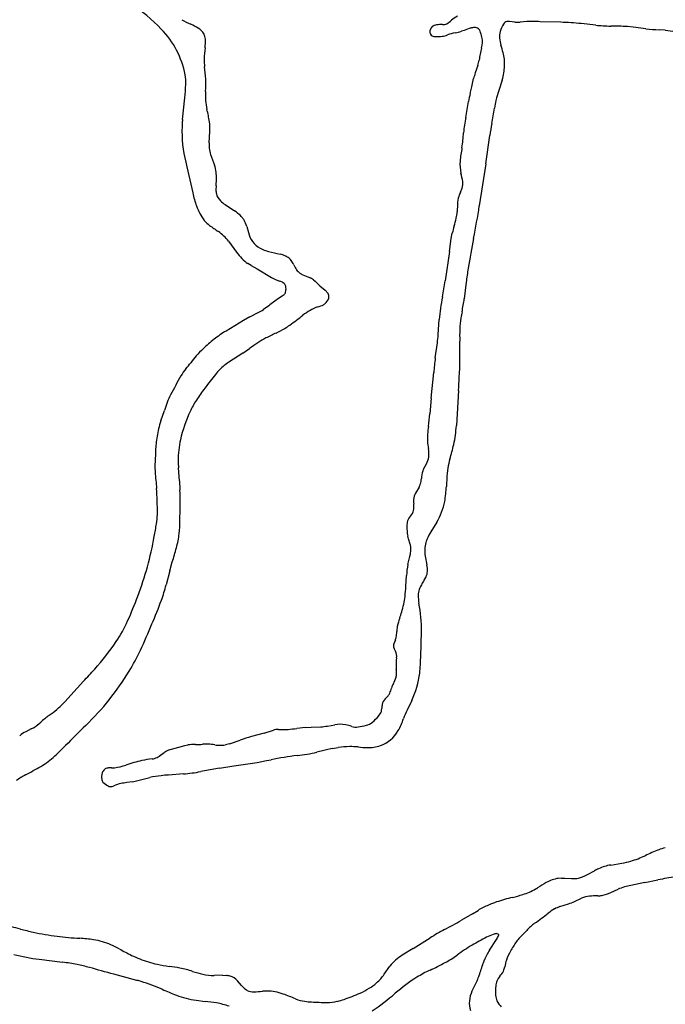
# Model space of a CAD drawing. Extents: x 0.09 to 7.78, y 0.05 to 9.07.
# Tile 9 of 12: x 4.37 to 5.58, y 4.3 to 6.16. Entities that reach past the tile are written whole.
import ezdxf

# ---------------------------------------------------------------- set-up
doc = ezdxf.new("R2010")
doc.units = 0

msp = doc.modelspace()

# ---------------------------------------------------------------- linework, layer by layer
at = {"layer": 'Default', "color": 132, "linetype": 'CONTINUOUS'}
for p, q in [((5.301374, 6.150617), (5.291199, 6.151967)), ((5.387627, 6.150537), (5.348697, 6.151576)), ((5.453497, 6.145087), (5.426446, 6.147961)), ((5.523992, 6.141407), (5.513118, 6.142464)), ((5.548152, 6.138265), (5.523992, 6.141407)), ((5.205853, 6.135227), (5.200882, 6.133509)), ((5.21546, 6.138802), (5.205853, 6.135227)), ((5.583972, 6.135491), (5.572911, 6.136559)), ((5.583972, 6.135491), (5.598404, 6.133771)), ((5.231562, 6.069301), (5.226781, 6.055324)), ((5.217489, 6.016338), (5.220514, 6.028955)), ((5.220514, 6.028955), (5.22369, 6.04442)), ((5.277515, 6.041584), (5.271313, 6.021767)), ((5.271313, 6.021767), (5.266654, 6.007983)), ((4.67572, 5.967517), (4.680014, 6.008482)), ((5.208863, 5.971408), (5.213982, 6.001331)), ((5.266654, 6.007983), (5.265395, 6.003209)), ((4.725604, 5.923494), (4.727135, 5.944807)), ((5.246392, 5.88392), (5.254253, 5.937525)), ((4.728578, 5.901151), (4.736042, 5.88105)), ((5.246392, 5.88392), (5.23437, 5.804519)), ((4.738725, 5.842644), (4.73851, 5.834942)), ((4.738725, 5.842644), (4.73945, 5.855406)), ((5.199045, 5.830782), (5.202012, 5.837952)), ((4.755882, 5.807117), (4.773508, 5.795275)), ((5.193462, 5.808095), (5.192907, 5.793127)), ((4.796617, 5.765694), (4.794287, 5.772271)), ((4.796617, 5.765694), (4.799692, 5.754759)), ((5.181668, 5.743291), (5.183522, 5.753043)), ((4.762095, 5.737987), (4.777039, 5.71768)), ((5.178113, 5.718557), (5.181668, 5.743291)), ((5.178113, 5.718557), (5.170332, 5.663646)), ((4.804791, 5.692319), (4.798787, 5.695978)), ((4.804791, 5.692319), (4.81643, 5.685975)), ((4.81643, 5.685975), (4.843217, 5.669923)), ((4.866812, 5.658708), (4.865113, 5.659954)), ((4.90191, 5.674913), (4.914889, 5.669685)), ((4.922342, 5.665369), (4.925144, 5.663077)), ((4.925144, 5.663077), (4.934278, 5.654285)), ((5.20974, 5.660797), (5.206151, 5.629807)), ((4.934278, 5.654285), (4.944193, 5.645682)), ((4.863546, 5.634695), (4.856373, 5.630107)), ((4.866973, 5.637362), (4.863546, 5.634695)), ((4.80258, 5.595743), (4.817781, 5.60352)), ((4.837902, 5.616672), (4.827839, 5.609445)), ((4.790186, 5.588803), (4.757697, 5.568964)), ((4.80258, 5.595743), (4.790186, 5.588803)), ((5.156959, 5.562067), (5.158879, 5.590475)), ((5.151592, 5.518172), (5.155512, 5.546539)), ((4.789524, 5.527055), (4.762978, 5.510285)), ((4.789524, 5.527055), (4.802047, 5.535936)), ((5.143883, 5.442608), (5.148629, 5.490805)), ((5.1951, 5.456961), (5.191216, 5.390739)), ((5.143883, 5.442608), (5.141403, 5.413179)), ((4.634769, 5.399726), (4.641706, 5.419475)), ((4.634769, 5.399726), (4.632361, 5.391992)), ((4.624648, 5.336715), (4.623832, 5.315236)), ((4.66987, 5.286569), (4.66806, 5.310932)), ((5.12991, 5.310011), (5.134833, 5.318781)), ((5.17521, 5.310691), (5.173929, 5.301042)), ((4.66987, 5.286569), (4.670808, 5.270065)), ((5.120925, 5.275117), (5.114396, 5.263554)), ((5.10221, 5.216582), (5.106949, 5.222974)), ((5.154295, 5.20903), (5.143119, 5.190633)), ((5.101176, 5.177439), (5.099734, 5.182719)), ((5.104207, 5.167557), (5.101176, 5.177439)), ((5.099897, 5.12907), (5.103675, 5.144209)), ((4.651697, 5.117002), (4.656443, 5.133919)), ((4.651697, 5.117002), (4.644901, 5.090678)), ((5.096223, 5.087921), (5.097301, 5.108283)), ((5.07676, 4.965891), (5.074031, 4.970855)), ((4.465424, 4.882725), (4.489262, 4.909123)), ((4.465424, 4.882725), (4.454489, 4.87105)), ((5.062672, 4.881718), (5.056992, 4.876123)), ((5.107347, 4.873238), (5.098413, 4.854686)), ((4.907214, 4.822284), (4.890917, 4.820493)), ((4.907214, 4.822284), (4.918168, 4.822896)), ((4.918168, 4.822896), (4.935876, 4.823382)), ((4.948863, 4.824856), (4.962456, 4.827253)), ((4.390994, 4.819572), (4.380476, 4.814106)), ((4.829571, 4.81126), (4.805521, 4.804946)), ((4.829571, 4.81126), (4.846708, 4.816941)), ((4.856559, 4.818464), (4.865912, 4.818222)), ((4.669029, 4.78486), (4.679994, 4.788184)), ((4.679994, 4.788184), (4.685495, 4.789316)), ((4.764222, 4.791638), (4.756274, 4.789521)), ((4.764222, 4.791638), (4.784337, 4.79854)), ((4.627647, 4.76573), (4.631918, 4.768263)), ((4.631918, 4.768263), (4.641401, 4.774885)), ((4.650315, 4.779739), (4.654721, 4.781296)), ((4.654721, 4.781296), (4.669029, 4.78486)), ((4.957548, 4.782271), (4.928817, 4.775365)), ((4.957548, 4.782271), (4.968859, 4.784423)), ((4.745591, 4.745597), (4.772543, 4.749766)), ((4.541829, 4.746122), (4.547863, 4.746363)), ((4.677463, 4.734539), (4.649287, 4.732586)), ((4.745591, 4.745597), (4.709935, 4.739045)), ((4.581243, 4.719889), (4.571072, 4.718208)), ((4.581243, 4.719889), (4.614084, 4.727836)), ((5.481956, 4.563029), (5.502987, 4.566469)), ((5.436654, 4.544312), (5.451251, 4.552301)), ((5.388985, 4.538555), (5.383153, 4.537982)), ((5.388985, 4.538555), (5.395482, 4.538498)), ((5.395482, 4.538498), (5.408067, 4.537668)), ((5.545694, 4.529944), (5.519725, 4.524775)), ((5.545694, 4.529944), (5.570752, 4.535101)), ((5.481782, 4.51119), (5.495548, 4.517357)), ((5.385975, 4.4847), (5.402513, 4.489939)), ((5.41387, 4.49437), (5.426981, 4.500496)), ((5.221416, 4.47143), (5.200649, 4.458876)), ((5.221416, 4.47143), (5.231975, 4.477612)), ((5.267411, 4.433884), (5.269337, 4.433649)), ((5.310527, 4.42627), (5.323554, 4.439921)), ((5.11002, 4.405639), (5.141874, 4.425823)), ((5.253887, 4.402749), (5.266829, 4.422773)), ((5.270517, 4.432166), (5.270369, 4.430237)), ((5.11002, 4.405639), (5.089235, 4.39313)), ((4.405859, 4.385501), (4.450011, 4.380015)), ((5.055593, 4.357392), (5.066081, 4.372394)), ((4.589929, 4.345815), (4.546302, 4.357228)), ((4.751184, 4.355441), (4.735157, 4.355135)), ((4.751184, 4.355441), (4.758192, 4.355071)), ((4.786985, 4.336369), (4.779317, 4.345024)), ((4.786985, 4.336369), (4.791162, 4.331914)), ((4.701216, 4.308501), (4.718166, 4.306215))]:
    msp.add_line(p, q, dxfattribs=at)
for centre, radius, start, end in [((4.337601, 5.845848), 0.417058, 44.378228, 54.703933), ((5.205302, 6.131818), 0.032319, 112.242021, 136.161394), ((4.771323, 6.328587), 0.198595, 240.71974, 246.210448), ((4.644458, 6.040803), 0.115912, 58.450126, 66.210448), ((4.690875, 6.114653), 0.028705, 28.136773, 60.275053), ((5.153422, 6.132689), 0.012122, 128.070884, 185.531677), ((5.15647, 6.128138), 0.017589, 98.528886, 126.743919), ((5.16303, 6.084392), 0.061824, 88.171936, 98.528886), ((5.16508, 6.166707), 0.020522, 269.782079, 293.249881), ((5.155315, 6.181913), 0.038463, 297.678321, 313.911027), ((5.228074, 6.09745), 0.043234, 99.037571, 106.963075), ((5.224976, 6.120747), 0.019748, 77.84694, 100.77871), ((5.227347, 6.131758), 0.008485, 47.272564, 77.84694), ((5.328899, 6.117067), 0.057575, 148.48703, 163.834782), ((5.288247, 6.142435), 0.009666, 103.310195, 150.732226), ((5.289009, 6.135468), 0.016644, 82.44071, 100.341576), ((5.305151, 6.211156), 0.060657, 266.430216, 276.120015), ((5.331614, 6.00061), 0.15156, 88.260154, 97.581424), ((5.319873, 5.614082), 0.538267, 86.930353, 88.260154), ((5.374524, 5.659332), 0.49138, 83.93442, 88.471969), ((5.487589, 6.465911), 0.32263, 263.93442, 268.974746), ((5.482356, 5.598136), 0.545197, 86.765412, 90.056749), ((4.514907, 6.019347), 0.168987, 11.018552, 44.378228), ((4.690564, 6.116518), 0.028156, 4.264376, 24.490707), ((5.152381, 6.132588), 0.011076, 185.531677, 204.888637), ((5.148088, 6.130597), 0.006343, 204.888637, 246.993307), ((5.151309, 6.139375), 0.01569, 248.6948, 272.246708), ((5.154361, 6.274853), 0.151175, 269.076444, 273.891929), ((5.159577, 6.164882), 0.041165, 277.039818, 291.333119), ((5.210267, 6.035089), 0.098175, 102.6731, 111.333119), ((5.167442, 6.258308), 0.129202, 279.483259, 285.000017), ((5.224521, 6.129265), 0.01224, 22.300093, 45.470513), ((5.177351, 6.109919), 0.063223, 11.617356, 22.300093), ((5.201384, 6.113327), 0.039025, 343.528514, 373.821675), ((5.309749, 6.123604), 0.037374, 165.286949, 184.883053), ((5.329773, 6.125315), 0.057472, 184.883053, 198.037758), ((5.585071, 6.493424), 0.357072, 264.065298, 268.04838), ((4.897911, 6.077154), 0.181521, 172.089017, 178.596706), ((4.641147, 6.112833), 0.077711, 352.089017, 364.264376), ((5.511882, 6.033595), 0.281576, 165.885016, 170.704551), ((5.037946, 6.030282), 0.249439, 14.613787, 18.037758), ((5.196812, 6.071704), 0.085262, 6.200516, 14.613787), ((4.859358, 6.081616), 0.142913, 180.006728, 185.979771), ((4.500792, 6.035045), 0.218737, 356.12807, 368.32821), ((5.139811, 6.0974), 0.095958, 342.972302, 348.991413), ((5.187559, 6.072397), 0.094401, 349.393932, 365.175926), ((4.573309, 6.0369), 0.108477, 358.084864, 367.811969), ((5.327439, 6.020892), 0.106384, 161.115359, 167.222435), ((5.167704, 6.071744), 0.113878, 344.642489, 351.556064), ((4.331865, 6.044974), 0.350056, 354.016315, 358.084864), ((4.836364, 6.012333), 0.117602, 176.12807, 192.774483), ((5.451022, 5.953838), 0.241752, 165.017268, 168.670363), ((5.425386, 5.97169), 0.163066, 168.855254, 174.035903), ((4.437865, 5.915433), 0.292529, 9.397691, 14.025842), ((4.673673, 6.080755), 0.596684, 348.310786, 351.118628), ((4.908337, 5.944789), 0.233717, 175.615186, 192.313546), ((4.951487, 5.941481), 0.276993, 174.606327, 175.615186), ((4.641984, 5.950924), 0.08537, 355.891104, 368.266971), ((5.464434, 5.920959), 0.260502, 168.833697, 175.277), ((5.820051, 5.854549), 0.57185, 169.387427, 171.656898), ((4.922164, 5.958786), 0.283127, 350.955864, 356.683848), ((4.795319, 5.920556), 0.069776, 177.586986, 186.081526), ((4.781445, 5.919078), 0.055824, 186.081526, 198.731146), ((5.442389, 5.868374), 0.244959, 169.198766, 175.24084), ((8.215065, 6.666591), 3.618307, 192.313546, 193.381444), ((4.670661, 5.859312), 0.0689, 356.749904, 378.391178), ((5.27458, 5.882345), 0.076569, 175.24084, 192.188498), ((5.051247, 5.8244), 0.154256, 9.686388, 15.71453), ((5.178371, 5.846682), 0.025201, 339.732442, 368.378623), ((4.880222, 5.869107), 0.189481, 192.159234, 199.925908), ((4.775674, 5.835345), 0.037166, 180.622135, 192.246493), ((4.765088, 5.833776), 0.026498, 193.785619, 227.126291), ((5.263972, 5.799394), 0.072116, 154.199252, 161.351065), ((4.789207, 5.856722), 0.05976, 225.147166, 236.106484), ((5.24552, 5.807534), 0.052061, 163.345695, 179.382673), ((4.80149, 5.840566), 0.105735, 199.925908, 216.707515), ((4.728327, 5.728022), 0.081021, 45.913858, 56.106484), ((5.110529, 5.800478), 0.082706, 346.790451, 354.900834), ((3.965539, 5.996623), 1.283291, 348.622566, 351.390674), ((4.761657, 5.814048), 0.058007, 219.227225, 232.703681), ((4.753654, 5.754171), 0.044617, 36.612945, 45.913858), ((4.757663, 5.757149), 0.039623, 22.434722, 36.612945), ((4.955436, 5.836882), 0.242014, 343.15654, 346.790451), ((4.979366, 6.113645), 0.428339, 233.820235, 236.553059), ((4.698256, 5.691007), 0.079262, 36.349562, 55.386003), ((4.841332, 5.762733), 0.042397, 190.841326, 242.776474), ((5.352494, 5.716674), 0.172841, 163.15654, 167.853115), ((6.690493, 5.448292), 1.496284, 168.622566, 170.817354), ((4.9045, 5.816763), 0.161443, 217.859968, 223.558962), ((4.85851, 5.792037), 0.076336, 241.373038, 254.01637), ((4.929271, 6.068257), 0.361452, 255.290194, 258.906106), ((4.84749, 5.659708), 0.055223, 66.215044, 77.203028), ((4.836811, 5.752396), 0.068036, 223.558962, 236.021099), ((4.85844, 5.684553), 0.028072, 54.798725, 66.215044), ((4.861008, 5.688193), 0.023617, 35.359378, 54.798725), ((4.832627, 5.668054), 0.058418, 26.032234, 35.359378), ((4.958798, 5.72968), 0.081999, 206.032234, 213.624007), ((4.911283, 5.698082), 0.024936, 213.624007, 233.031097), ((4.915495, 5.704946), 0.032962, 234.355961, 245.660955), ((5.795981, 5.592894), 0.59016, 170.817354, 173.392988), ((4.9012, 5.777213), 0.121956, 241.61166, 249.702648), ((4.84384, 5.622126), 0.043399, 60.647649, 69.702648), ((4.860857, 5.652), 0.008969, 24.259793, 48.401318), ((4.900802, 5.636766), 0.035806, 53.019093, 66.832902), ((4.005032, 5.855966), 1.181064, 349.132987, 350.628436), ((4.859693, 5.644561), 0.010238, 315.324767, 347.357532), ((4.854906, 5.648883), 0.01568, 7.028867, 25.709852), ((4.847897, 5.648617), 0.022678, 343.87714, 365.527935), ((4.921145, 5.619118), 0.035169, 38.812721, 49.053315), ((4.940169, 5.633772), 0.011172, 359.607369, 401.408401), ((5.140491, 5.220073), 0.49885, 124.718621, 127.342169), ((4.930251, 5.637617), 0.021832, 298.919693, 316.279439), ((4.934055, 5.63507), 0.017341, 313.675044, 355.45403), ((5.593102, 5.5511), 0.436004, 169.132987, 174.818671), ((4.815263, 5.68627), 0.394945, 348.176469, 351.780665), ((4.773095, 5.690866), 0.098114, 297.094257, 303.915199), ((4.965362, 5.518498), 0.102042, 109.935115, 128.17821), ((4.916742, 5.663993), 0.051461, 285.587544, 297.882929), ((5.487436, 5.545557), 0.291799, 168.176469, 170.545604), ((4.384346, 6.257416), 0.837947, 306.078304, 308.17821), ((5.353142, 5.56792), 0.155656, 170.545604, 178.294391), ((4.896244, 5.342074), 0.265846, 121.409741, 127.345421), ((5.0832, 5.054979), 0.560004, 114.371415, 116.581192), ((4.78015, 5.716017), 0.167214, 295.491234, 301.78106), ((4.755735, 5.755424), 0.213572, 301.78106, 304.859417), ((5.549873, 5.562062), 0.352474, 178.294391, 181.974385), ((4.909919, 5.333942), 0.28067, 128.55784, 134.115323), ((5.016639, 5.251751), 0.356104, 124.036237, 127.056998), ((4.893596, 5.433921), 0.136274, 116.581192, 124.036237), ((4.850568, 5.582779), 0.307091, 353.222628, 356.13273), ((4.467611, 5.524753), 0.730432, 356.603451, 361.974385), ((4.832344, 5.404748), 0.175951, 132.028965, 138.149168), ((4.569972, 5.600339), 0.151781, 317.507487, 323.107694), ((4.82376, 5.417823), 0.160884, 139.578157, 145.38119), ((4.825177, 5.416593), 0.112459, 123.579011, 134.926493), ((5.714617, 5.443374), 0.567972, 172.432537, 175.209651), ((4.763037, 5.432741), 0.104015, 141.274273, 150.240757), ((4.834508, 5.407238), 0.125671, 134.926493, 140.402962), ((5.664138, 4.917527), 1.142008, 150.240757, 152.276754), ((5.097739, 5.189497), 0.467288, 140.402962, 144.422924), ((3.719781, 5.569137), 1.479578, 355.651863, 356.603451), ((5.004165, 5.241862), 0.36091, 142.541132, 146.927825), ((4.780918, 5.381685), 0.144251, 152.276754, 164.812497), ((4.847029, 5.344189), 0.173393, 146.927825, 155.029191), ((4.923872, 5.308404), 0.258159, 155.029191, 167.526921), ((4.775022, 5.444056), 0.36768, 351.436556, 355.18274), ((4.863864, 5.331582), 0.239255, 165.375057, 172.311062), ((5.353209, 5.356991), 0.217026, 171.436556, 175.271662), ((4.959652, 5.404319), 0.231962, 347.693281, 356.643908), ((4.807561, 5.335863), 0.182915, 171.280257, 179.733377), ((4.848494, 5.325078), 0.18096, 167.526921, 180.161753), ((5.234735, 5.36679), 0.098147, 175.271662, 191.256618), ((5.080686, 5.336129), 0.058923, 355.224622, 371.256618), ((4.201862, 5.602114), 1.014994, 344.323238, 345.901783), ((4.858902, 5.325107), 0.191368, 180.161753, 184.247947), ((5.108343, 5.335575), 0.031365, 327.626121, 352.026384), ((5.346055, 5.280997), 0.173406, 164.323238, 170.140081), ((4.788247, 5.312809), 0.164434, 179.15406, 183.377928), ((5.197113, 5.285943), 0.071813, 164.580381, 176.105332), ((5.160807, 5.294533), 0.034557, 153.391388, 162.304995), ((6.231444, 5.436742), 1.612889, 184.752213, 185.85707), ((5.078594, 5.295263), 0.047082, 341.603581, 354.586603), ((5.666269, 5.257406), 0.49427, 174.935036, 177.81671), ((4.211628, 5.245296), 0.416214, 0.545924, 3.699499), ((3.478276, 5.242925), 1.19284, 358.499498, 361.303729), ((5.08444, 5.294463), 0.041297, 332.065067, 340.095634), ((4.978527, 5.283625), 0.193971, 349.410669, 357.81671), ((4.308599, 5.230936), 0.319749, 358.647472, 363.285589), ((5.166295, 5.248526), 0.055636, 176.543977, 185.050412), ((5.139672, 5.249282), 0.029027, 150.54804, 174.865536), ((5.091583, 5.235007), 0.019516, 321.936626, 357.397263), ((5.039903, 5.237356), 0.071249, 357.397263, 365.050412), ((5.055054, 5.269318), 0.116118, 328.721678, 349.410669), ((4.463813, 5.230534), 0.164602, 351.401441, 357.511841), ((4.433824, 5.213077), 0.236888, 353.749783, 359.664446), ((5.120366, 5.20385), 0.022175, 144.960277, 160.359124), ((3.835, 5.325617), 0.800562, 349.662358, 351.401441), ((5.177007, 5.199452), 0.079065, 178.604882, 192.218231), ((5.130777, 5.201449), 0.032811, 162.520873, 180.125058), ((3.973284, 5.300393), 0.659997, 339.502598, 349.662358), ((4.495882, 5.20628), 0.174458, 344.769018, 353.749783), ((5.189065, 5.15395), 0.057859, 155.657702, 166.263124), ((5.24562, 5.128364), 0.119933, 148.721678, 155.657702), ((3.965073, 5.350806), 0.724591, 342.583077, 344.769018), ((5.062846, 5.156133), 0.04291, 7.196731, 15.43927), ((5.066578, 5.157479), 0.039049, 350.622752, 365.923395), ((5.178676, 5.15649), 0.047164, 166.263124, 182.561247), ((5.019003, 5.165336), 0.087268, 345.989626, 350.622752), ((5.272167, 5.163408), 0.140898, 183.672726, 194.232577), ((5.244026, 5.100515), 0.14693, 168.793852, 176.969757), ((5.084457, 5.117594), 0.052343, 358.329923, 372.324406), ((5.048456, 5.147045), 0.095153, 325.76676, 334.219996), ((5.109992, 5.117324), 0.026816, 334.219996, 357.317394), ((4.343798, 5.168415), 0.310976, 339.948518, 345.523853), ((4.816894, 5.102708), 0.27972, 353.077014, 356.969757), ((5.155364, 5.070647), 0.036011, 161.541277, 179.2567), ((5.171323, 5.063441), 0.05346, 145.76676, 159.63055), ((3.899969, 5.3278), 0.738268, 335.613213, 339.502598), ((4.92874, 5.089127), 0.167053, 342.799422, 353.077014), ((5.196373, 5.070115), 0.077023, 179.2567, 190.454236), ((3.969073, 5.305185), 0.709881, 336.063209, 339.948518), ((4.891866, 5.007933), 0.233786, 358.850811, 371.899483), ((5.19726, 4.987812), 0.119799, 160.293529, 168.109016), ((4.823082, 5.121835), 0.277658, 340.293529, 342.799422), ((4.29933, 5.146753), 0.299785, 327.108257, 335.613213), ((3.673457, 5.398836), 1.018649, 334.952483, 337.995295), ((5.133961, 5.001141), 0.055111, 168.109016, 178.443372), ((5.053822, 4.996742), 0.024679, 335.840697, 349.756822), ((5.017699, 5.002004), 0.061174, 350.923468, 360.594448), ((2.543661, 5.055038), 2.582464, 357.445289, 358.850811), ((4.160781, 5.247262), 0.470795, 317.933005, 325.993692), ((5.081958, 4.975993), 0.009362, 160.356651, 192.394227), ((5.085215, 4.977005), 0.012764, 193.691461, 208.806923), ((5.12264, 4.962466), 0.052232, 152.428459, 161.38241), ((4.226512, 5.140384), 0.408183, 328.683029, 334.952483), ((5.057817, 4.956813), 0.021007, 351.123307, 385.605371), ((5.194639, 4.940125), 0.116844, 173.391848, 183.863659), ((4.914339, 4.949264), 0.209428, 353.250541, 357.445289), ((3.598921, 5.754354), 1.227649, 316.488845, 317.933005), ((4.136383, 5.19522), 0.513683, 314.052566, 328.683029), ((5.030395, 4.930621), 0.049442, 328.71687, 343.709688), ((5.051545, 4.922834), 0.027001, 346.983556, 360.609297), ((4.97028, 4.92197), 0.10827, 0.609297, 5.449441), ((4.960925, 4.94375), 0.162516, 334.286217, 353.250541), ((5.110614, 4.884222), 0.043254, 151.369394, 164.010889), ((5.049577, 4.893872), 0.017866, 317.132033, 336.16355), ((5.006838, 4.911306), 0.064019, 337.350081, 346.293229), ((4.307361, 5.008851), 0.201583, 306.96218, 316.87457), ((5.105056, 4.8564), 0.054204, 170.565882, 178.636299), ((5.071926, 4.861905), 0.020619, 136.405666, 170.565882), ((4.628465, 4.57114), 0.341303, 125.850979, 129.303188), ((4.97482, 4.902352), 0.091278, 309.749172, 319.702814), ((5.024956, 4.861368), 0.026558, 317.183631, 340.419302), ((5.027519, 4.858979), 0.023384, 343.832135, 356.840505), ((5.262816, 4.775515), 0.182473, 154.286217, 159.694875), ((4.358259, 4.882557), 0.070984, 297.461795, 304.671184), ((4.304349, 4.954331), 0.160719, 305.921808, 312.18486), ((5.661737, 3.618567), 1.680067, 134.052566, 135.892351), ((4.930399, 4.929569), 0.106328, 272.952691, 280.0001), ((4.972602, 4.769713), 0.058427, 79.925886, 100.0001), ((4.97122, 4.761933), 0.066329, 69.686632, 79.925886), ((5.00236, 4.848627), 0.025799, 251.668827, 278.680783), ((4.982831, 4.976534), 0.155188, 278.680783, 284.511653), ((5.014328, 4.854847), 0.02949, 284.511653, 309.749172), ((4.95211, 4.886095), 0.147356, 331.677739, 341.294488), ((4.411029, 4.755319), 0.066253, 117.461795, 129.196693), ((4.88171, 4.514749), 0.300032, 104.710492, 108.937738), ((4.856876, 4.783789), 0.034677, 90.523601, 107.05104), ((4.86783, 4.892316), 0.074119, 268.51702, 275.050821), ((4.85178, 5.073921), 0.256432, 275.050821, 278.778815), ((5.026597, 4.848285), 0.063881, 289.672966, 329.833538), ((4.129243, 5.104054), 0.454227, 312.385568, 315.892351), ((4.695954, 4.696465), 0.093438, 87.465778, 96.427016), ((4.701461, 4.907344), 0.11754, 269.32971, 275.893642), ((4.723111, 4.697616), 0.093303, 89.458332, 95.893642), ((4.720394, 4.710729), 0.080266, 78.429113, 87.430343), ((4.746317, 4.845911), 0.057393, 260.144936, 269.449433), ((4.746252, 4.839074), 0.050556, 269.449433, 281.434135), ((4.990794, 4.639409), 0.146664, 90.162746, 98.601267), ((4.99087, 4.612416), 0.173657, 84.946071, 90.162746), ((5.028728, 4.987183), 0.203043, 263.620815, 268.55916), ((5.025324, 4.851846), 0.067662, 268.55916, 289.672966), ((4.323767, 4.890915), 0.165665, 300.95207, 312.385568), ((4.672105, 4.729113), 0.055116, 113.287691, 123.854378), ((4.961909, 4.175734), 0.597752, 96.757742, 101.53271), ((4.839451, 5.209176), 0.44292, 276.757742, 281.640186), ((3.754298, 5.894339), 1.31938, 298.326774, 299.748802), ((4.538537, 4.832127), 0.086269, 276.206096, 290.555595), ((4.688392, 4.384918), 0.385445, 103.391314, 108.071243), ((4.639206, 4.565009), 0.198954, 96.01085, 101.622914), ((4.613761, 4.79429), 0.031756, 278.348236, 295.92874), ((4.645767, 5.725089), 0.983528, 277.405959, 281.53271), ((4.465129, 4.575657), 0.178686, 118.326774, 124.97831), ((4.549563, 4.728256), 0.026306, 161.589584, 187.873569), ((4.538017, 4.732956), 0.013891, 132.825446, 164.944555), ((4.535916, 4.734102), 0.011647, 95.449913, 129.075829), ((4.541226, 4.697997), 0.048128, 89.281748, 97.660839), ((4.656169, 4.539095), 0.193376, 96.216794, 102.569925), ((4.674136, 4.374154), 0.359293, 93.965822, 96.216794), ((4.642323, 5.10703), 0.374144, 275.389212, 280.411162), ((4.534485, 4.726379), 0.011115, 188.935977, 218.923242), ((4.555721, 4.748648), 0.041818, 224.387946, 241.209707), ((4.540465, 4.720072), 0.009435, 238.82906, 266.293092), ((4.539622, 4.725991), 0.015336, 270.871038, 297.109494), ((4.569388, 4.664765), 0.052746, 100.523583, 115.58387), ((4.583163, 4.590615), 0.128165, 95.413023, 100.523583), ((5.719763, 4.209616), 0.409529, 111.13212, 115.043159), ((5.618545, 4.471489), 0.128775, 105.316642, 111.13212), ((5.497237, 4.4696), 0.09467, 99.288676, 113.910288), ((5.482457, 4.691993), 0.127192, 279.288676, 287.002316), ((5.459868, 4.765867), 0.204443, 287.002316, 295.043159), ((5.40839, 4.595955), 0.058871, 282.229275, 298.691296), ((5.513003, 4.439468), 0.128626, 114.890399, 118.691296), ((5.500828, 4.275217), 0.290954, 118.845589, 122.615022), ((5.395132, 4.467116), 0.071872, 99.594135, 118.845589), ((5.411462, 4.589168), 0.051612, 266.228366, 280.492274), ((5.66399, 4.082025), 0.46257, 97.46625, 101.628488), ((5.217049, 4.829424), 0.336941, 283.662474, 287.17636), ((5.283599, 4.614123), 0.11159, 287.17636, 300.556176), ((5.279252, 4.621485), 0.12014, 300.556176, 302.615022), ((5.452425, 4.573595), 0.068965, 280.807686, 295.19366), ((5.539938, 4.412091), 0.114242, 106.374164, 112.864715), ((5.5579, 4.350958), 0.17796, 102.387023, 106.374164), ((5.329734, 4.3067), 0.197009, 108.575278, 113.339765), ((5.381706, 4.152046), 0.360162, 103.662474, 108.575278), ((5.374253, 4.57915), 0.09358, 287.577318, 295.046269), ((5.446022, 4.457089), 0.0474, 94.98398, 113.684681), ((5.458173, 4.317749), 0.187269, 90.252185, 94.98398), ((5.454739, 4.568697), 0.063735, 272.346753, 279.589916), ((5.323226, 4.321782), 0.180582, 113.339765, 120.352395), ((4.943844, 5.007103), 0.680097, 305.474806, 308.164049), ((5.418446, 4.403213), 0.087973, 118.90882, 128.164049), ((5.407, 4.42394), 0.064295, 109.087231, 118.90882), ((4.602628, 5.513389), 1.212281, 297.847528, 299.557851), ((5.412626, 4.354917), 0.123124, 126.99626, 136.338753), ((4.171105, 3.67995), 0.78814, 75.337093, 76.610962), ((4.54056, 5.091952), 0.671397, 255.337093, 257.439667), ((4.493991, 4.882935), 0.457255, 257.439667, 263.164476), ((5.354308, 4.090564), 0.396897, 117.847528, 122.359996), ((5.269697, 4.408883), 0.025105, 95.224448, 111.760345), ((5.268726, 4.431953), 0.001803, 6.80497, 70.19376), ((4.528551, 5.171243), 0.747627, 263.164476, 266.451507), ((4.464663, 4.140988), 0.284607, 81.197268, 86.451507), ((4.485959, 4.278511), 0.145445, 74.513909, 81.197268), ((4.479887, 4.269034), 0.156235, 60.680971, 73.295865), ((5.399791, 4.116477), 0.345561, 116.045148, 121.171188), ((5.304913, 4.310616), 0.129479, 110.112554, 116.045148), ((5.240255, 4.439948), 0.031641, 327.125474, 342.127703), ((5.441846, 4.321471), 0.168495, 144.698062, 151.912309), ((5.38328, 4.359313), 0.098875, 137.375885, 142.982006), ((4.795368, 4.830777), 0.488035, 240.680971, 243.792285), ((5.443368, 4.04444), 0.429754, 121.171188, 125.696204), ((5.37374, 4.325573), 0.142551, 147.221537, 151.368104), ((5.372934, 4.35374), 0.092592, 149.45097, 160.823216), ((4.449818, 4.739294), 0.356514, 255.088553, 262.917209), ((4.407051, 4.034267), 0.348406, 78.376496, 82.917209), ((4.672121, 4.58039), 0.20896, 243.792285, 253.09786), ((4.670302, 4.574405), 0.202704, 253.09786, 257.880561), ((5.131976, 4.32211), 0.08289, 121.040518, 142.653067), ((4.862736, 4.960458), 0.657539, 295.097635, 297.865278), ((5.058425, 4.58022), 0.229975, 299.041711, 305.696204), ((2.552891, 5.218821), 2.817153, 342.148845, 342.640106), ((5.338154, 4.345001), 0.102007, 151.368104, 160.97114), ((5.407079, 4.347824), 0.12691, 163.365058, 169.246903), ((4.399209, 3.99614), 0.387332, 74.861672, 78.376496), ((3.675415, 1.320759), 3.158891, 73.996625, 74.861672), ((4.69072, 4.66949), 0.299957, 257.880561, 262.3519), ((4.605732, 4.036588), 0.338626, 78.937821, 82.3519), ((4.632273, 4.172341), 0.200303, 71.843588, 78.937821), ((4.762544, 4.569583), 0.217754, 251.843588, 257.080014), ((5.255758, 4.121355), 0.269046, 115.097635, 121.118179), ((5.239619, 4.383257), 0.044839, 318.751794, 333.742181), ((5.240282, 4.380428), 0.04305, 336.729814, 348.035254), ((4.492938, 3.990457), 0.368356, 73.46157, 74.733661), ((4.504876, 4.030658), 0.326421, 66.038311, 73.46157), ((4.733484, 4.442904), 0.087785, 257.080014, 271.09163), ((4.754185, 4.31325), 0.042013, 74.878207, 84.528346), ((4.757564, 4.325751), 0.029063, 41.539064, 74.878207), ((4.97444, 4.416909), 0.10089, 301.491045, 311.204251), ((4.980726, 4.40973), 0.091347, 311.204251, 325.043593), ((5.305589, 4.055413), 0.351357, 122.517613, 130.798745), ((5.572354, 4.169334), 0.384805, 152.721015, 156.078359), ((5.130964, 4.393753), 0.110388, 334.194968, 339.578907), ((5.299302, 4.332602), 0.034004, 159.412579, 175.459725), ((5.300731, 4.329666), 0.036443, 138.751794, 155.879327), ((4.855998, 4.820713), 0.538146, 246.038311, 249.100472), ((4.812845, 4.353495), 0.030592, 224.865026, 240.070978), ((4.809441, 4.350729), 0.026542, 243.462219, 272.048933), ((4.800882, 4.58996), 0.265927, 272.048933, 275.420372), ((4.834234, 4.210596), 0.114922, 89.855503, 94.107592), ((4.834298, 4.235871), 0.089646, 69.906563, 89.855503), ((4.82942, 4.735355), 0.451145, 289.489589, 293.56993), ((4.953271, 4.451466), 0.141416, 293.56993, 301.491045), ((4.773083, 4.672353), 0.463614, 304.026657, 310.798745), ((5.277799, 4.299996), 0.062571, 156.078359, 173.549129), ((5.407312, 4.324025), 0.142353, 175.459725, 182.511576), ((4.723495, 4.473714), 0.166708, 249.100472, 262.319715), ((4.673849, 3.916668), 0.392059, 80.334561, 83.509615), ((4.71417, 4.153415), 0.151903, 71.079647, 80.334561), ((4.664753, 3.772403), 0.583152, 67.447757, 69.906563), ((4.918248, 4.388855), 0.083414, 249.037603, 261.715626), ((4.924068, 4.428826), 0.123807, 261.715626, 267.492888), ((4.953179, 4.858065), 0.554004, 266.426949, 269.369103), ((4.948001, 4.387823), 0.083733, 269.369103, 283.196649), ((4.93933, 4.4248), 0.121714, 283.196649, 289.489589), ((5.260589, 4.304015), 0.045065, 176.169628, 199.473322), ((5.295057, 4.319101), 0.029991, 182.511576, 203.933641), ((5.303412, 4.325698), 0.040389, 207.682255, 226.84815)]:
    msp.add_arc(centre, radius, start, end, dxfattribs=at)

doc.saveas('drawing.dxf')
